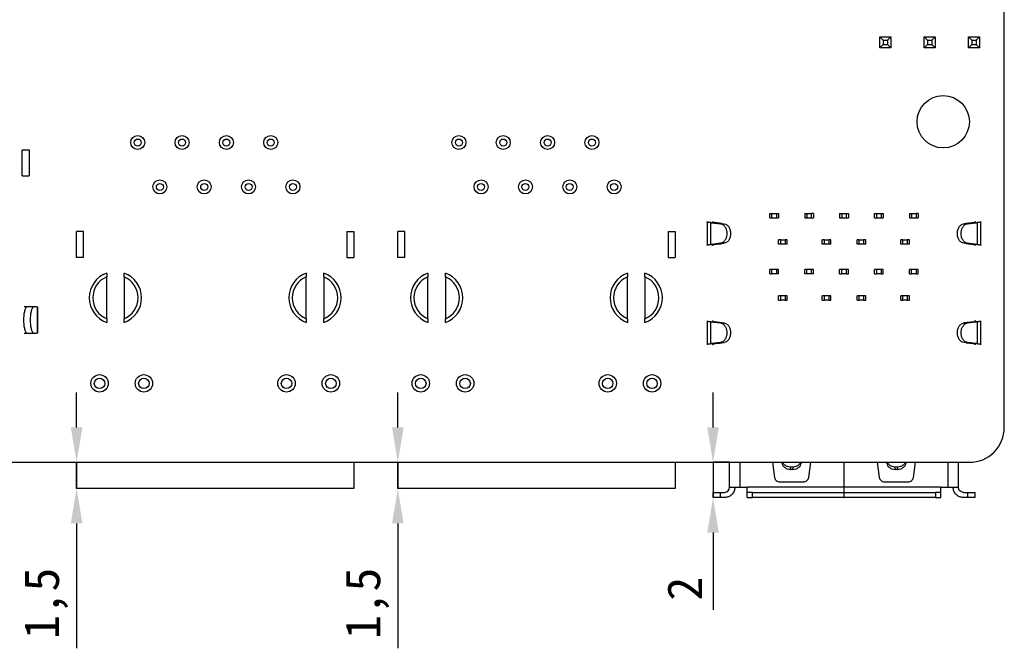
# Model space of a CAD drawing. Header units: millimetres. Extents: x 1690 to 1902, y 2170 to 2414.
# Tile 32 of 35: x 1734 to 1790, y 2332 to 2368. Entities that reach past the tile are written whole.
import ezdxf

# ---------------------------------------------------------------- set-up
doc = ezdxf.new("R2010")
doc.units = ezdxf.units.MM
doc.styles.add('黑体高度2mm', font='simhei.ttf', dxfattribs={"height": 2})
doc.dimstyles.new('红色高度2mm', dxfattribs={"dimtxt": 2, "dimasz": 2, "dimexe": 0, "dimexo": 0, "dimtad": 1, "dimdec": 1, "dimtxsty": '黑体高度2mm', "dimcen": 2.5, "dimclrd": 1, "dimclre": 1, "dimclrt": 1, "dimadec": 0, "dimazin": 0, "dimtfac": 1, "dimtdec": 1, "dimtmove": 0, "dimatfit": 3, "dimfxl": 1, "dimarcsym": 0})

# ---------------------------------------------------------------- blocks, each defined once
blk = doc.blocks.new('*D56')
at = {"color": 1, "lineweight": -2, "transparency": 16777216}
for p, q in [((1736.778, 2344.197), (1736.778, 2346.197)), ((1736.778, 2342.197), (1736.778, 2340.697)), ((1736.778, 2338.697), (1736.778, 2331.549))]:
    blk.add_line(p, q, dxfattribs=at)
at = {"color": 1, "transparency": 16777216}
for points in [[(1736.445, 2344.197), (1737.112, 2344.197), (1736.778, 2342.197)], [(1736.445, 2338.697), (1737.112, 2338.697), (1736.778, 2340.697)]]:
    blk.add_solid(points, dxfattribs=at)
at = {"layer": 'Defpoints', "color": 0, "transparency": 16777216}
for p in [(1736.778, 2342.197), (1736.778, 2340.697), (1736.778, 2340.697)]:
    blk.add_point(p, dxfattribs=at)
at = {"color": 1, "transparency": 16777216, "insert": (1735.03, 2334.123), "char_height": 2, "attachment_point": 5, "rotation": 90, "style": '黑体高度2mm'}
blk.add_mtext('1,5', dxfattribs=at)
blk = doc.blocks.new('*D57')
at = {"color": 1, "lineweight": -2, "transparency": 16777216}
for p, q in [((1755.178, 2344.197), (1755.178, 2346.197)), ((1755.178, 2342.197), (1755.178, 2340.697)), ((1755.178, 2338.697), (1755.178, 2331.549))]:
    blk.add_line(p, q, dxfattribs=at)
at = {"color": 1, "transparency": 16777216}
for points in [[(1754.845, 2344.197), (1755.512, 2344.197), (1755.178, 2342.197)], [(1754.845, 2338.697), (1755.512, 2338.697), (1755.178, 2340.697)]]:
    blk.add_solid(points, dxfattribs=at)
at = {"layer": 'Defpoints', "color": 0, "transparency": 16777216}
for p in [(1755.178, 2342.197), (1755.178, 2340.697), (1755.178, 2340.697)]:
    blk.add_point(p, dxfattribs=at)
at = {"color": 1, "transparency": 16777216, "insert": (1753.43, 2334.123), "char_height": 2, "attachment_point": 5, "rotation": 90, "style": '黑体高度2mm'}
blk.add_mtext('1,5', dxfattribs=at)
blk = doc.blocks.new('*D58')
at = {"color": 1, "lineweight": -2, "transparency": 16777216}
for p, q in [((1773.235, 2344.197), (1773.235, 2346.197)), ((1774.185, 2342.197), (1773.235, 2342.197)), ((1773.235, 2342.197), (1773.235, 2340.177)), ((1773.235, 2338.177), (1773.235, 2333.748))]:
    blk.add_line(p, q, dxfattribs=at)
at = {"color": 1, "transparency": 16777216}
for points in [[(1772.902, 2344.197), (1773.568, 2344.197), (1773.235, 2342.197)], [(1772.902, 2338.177), (1773.568, 2338.177), (1773.235, 2340.177)]]:
    blk.add_solid(points, dxfattribs=at)
at = {"layer": 'Defpoints', "color": 0, "transparency": 16777216}
for p in [(1774.185, 2342.197), (1773.235, 2340.177), (1773.235, 2340.177)]:
    blk.add_point(p, dxfattribs=at)
at = {"color": 1, "transparency": 16777216, "insert": (1771.61, 2334.963), "char_height": 2, "attachment_point": 5, "rotation": 90, "style": '黑体高度2mm'}
blk.add_mtext('2', dxfattribs=at)

msp = doc.modelspace()

# ---------------------------------------------------------------- linework, layer by layer
at = {"color": 7, "linetype": 'Continuous', "lineweight": 25}
for p, q in [((1789.918, 2344.197), (1789.918, 2396.197)), ((1782.789, 2366.561), (1782.79, 2366.561)), ((1782.79, 2366.561), (1782.979, 2366.371)), ((1782.79, 2365.931), (1782.79, 2366.561)), ((1782.79, 2366.561), (1783.42, 2366.561)), ((1783.229, 2366.371), (1783.42, 2366.561)), ((1783.42, 2366.561), (1783.42, 2365.931)), ((1785.329, 2366.561), (1785.33, 2366.561)), ((1785.33, 2366.561), (1785.519, 2366.371)), ((1785.33, 2366.561), (1785.96, 2366.561)), ((1785.33, 2365.931), (1785.33, 2366.561)), ((1785.769, 2366.371), (1785.96, 2366.561)), ((1785.96, 2366.561), (1785.96, 2365.931)), ((1787.869, 2366.561), (1787.87, 2366.561)), ((1787.87, 2366.561), (1788.059, 2366.371)), ((1787.87, 2366.561), (1788.5, 2366.561)), ((1787.87, 2365.931), (1787.87, 2366.561)), ((1788.309, 2366.371), (1788.5, 2366.561)), ((1788.5, 2366.561), (1788.5, 2365.931)), ((1782.79, 2365.931), (1782.979, 2366.121)), ((1782.979, 2366.371), (1782.979, 2366.121)), ((1782.979, 2366.371), (1783.229, 2366.371)), ((1782.979, 2366.121), (1783.229, 2366.121)), ((1783.229, 2366.371), (1783.229, 2366.121)), ((1783.229, 2366.121), (1783.42, 2365.931)), ((1785.33, 2365.931), (1785.519, 2366.121)), ((1785.519, 2366.371), (1785.769, 2366.371)), ((1785.519, 2366.371), (1785.519, 2366.121)), ((1785.519, 2366.121), (1785.769, 2366.121)), ((1785.769, 2366.371), (1785.769, 2366.121)), ((1785.769, 2366.121), (1785.96, 2365.931)), ((1787.87, 2365.931), (1788.059, 2366.121)), ((1788.059, 2366.371), (1788.309, 2366.371)), ((1788.059, 2366.371), (1788.059, 2366.121)), ((1788.059, 2366.121), (1788.309, 2366.121)), ((1788.309, 2366.371), (1788.309, 2366.121)), ((1788.309, 2366.121), (1788.5, 2365.931)), ((1782.789, 2365.931), (1782.79, 2365.931)), ((1783.42, 2365.931), (1782.79, 2365.931)), ((1785.329, 2365.931), (1785.33, 2365.931)), ((1785.96, 2365.931), (1785.33, 2365.931)), ((1787.869, 2365.931), (1787.87, 2365.931)), ((1788.5, 2365.931), (1787.87, 2365.931)), ((1733.668, 2358.597), (1733.668, 2360.097)), ((1733.668, 2360.097), (1734.068, 2360.097)), ((1734.068, 2360.097), (1734.068, 2358.597)), ((1733.668, 2358.597), (1734.068, 2358.597)), ((1776.485, 2356.187), (1776.485, 2356.437)), ((1776.485, 2356.437), (1776.61, 2356.437)), ((1776.61, 2356.187), (1776.61, 2356.437)), ((1776.61, 2356.437), (1776.86, 2356.437)), ((1776.86, 2356.437), (1776.86, 2356.187)), ((1776.86, 2356.437), (1776.985, 2356.437)), ((1776.985, 2356.437), (1776.985, 2356.187)), ((1778.485, 2356.437), (1778.485, 2356.187)), ((1778.485, 2356.437), (1778.61, 2356.437)), ((1778.61, 2356.437), (1778.86, 2356.437)), ((1778.61, 2356.437), (1778.61, 2356.187)), ((1778.86, 2356.437), (1778.86, 2356.187)), ((1778.985, 2356.437), (1778.86, 2356.437)), ((1778.985, 2356.437), (1778.985, 2356.187)), ((1780.485, 2356.437), (1780.61, 2356.437)), ((1780.485, 2356.437), (1780.485, 2356.187)), ((1780.61, 2356.437), (1780.61, 2356.187)), ((1780.61, 2356.437), (1780.86, 2356.437)), ((1780.86, 2356.437), (1780.86, 2356.187)), ((1780.86, 2356.437), (1780.985, 2356.437)), ((1780.985, 2356.437), (1780.985, 2356.187)), ((1782.485, 2356.187), (1782.485, 2356.437)), ((1782.485, 2356.437), (1782.61, 2356.437)), ((1782.61, 2356.437), (1782.86, 2356.437)), ((1782.61, 2356.187), (1782.61, 2356.437)), ((1782.86, 2356.437), (1782.86, 2356.187)), ((1782.86, 2356.437), (1782.985, 2356.437)), ((1782.985, 2356.437), (1782.985, 2356.187)), ((1784.485, 2356.437), (1784.485, 2356.187)), ((1784.485, 2356.437), (1784.61, 2356.437)), ((1784.61, 2356.437), (1784.86, 2356.437)), ((1784.61, 2356.437), (1784.61, 2356.187)), ((1784.86, 2356.437), (1784.86, 2356.187)), ((1784.985, 2356.437), (1784.86, 2356.437)), ((1784.985, 2356.437), (1784.985, 2356.187)), ((1772.9, 2355.986), (1772.9, 2354.608)), ((1773.106, 2354.672), (1773.106, 2355.923)), ((1773.106, 2355.923), (1773.155, 2355.918)), ((1773.155, 2355.918), (1773.663, 2355.856)), ((1773.742, 2355.873), (1773.318, 2355.923)), ((1773.663, 2355.856), (1773.878, 2355.856)), ((1773.742, 2355.873), (1773.878, 2355.856)), ((1776.485, 2356.187), (1776.61, 2356.187)), ((1776.61, 2356.187), (1776.86, 2356.187)), ((1776.86, 2356.187), (1776.985, 2356.187)), ((1778.485, 2356.187), (1778.61, 2356.187)), ((1778.61, 2356.187), (1778.86, 2356.187)), ((1778.86, 2356.187), (1778.985, 2356.187)), ((1780.485, 2356.187), (1780.61, 2356.187)), ((1780.61, 2356.187), (1780.86, 2356.187)), ((1780.86, 2356.187), (1780.985, 2356.187)), ((1782.485, 2356.187), (1782.61, 2356.187)), ((1782.61, 2356.187), (1782.86, 2356.187)), ((1782.86, 2356.187), (1782.985, 2356.187)), ((1784.485, 2356.187), (1784.61, 2356.187)), ((1784.61, 2356.187), (1784.86, 2356.187)), ((1784.86, 2356.187), (1784.985, 2356.187)), ((1787.592, 2355.856), (1787.729, 2355.873)), ((1787.808, 2355.856), (1787.592, 2355.856)), ((1787.729, 2355.873), (1788.152, 2355.923)), ((1787.808, 2355.856), (1788.315, 2355.918)), ((1787.87, 2355.886), (1787.87, 2355.886)), ((1788.364, 2355.923), (1788.315, 2355.918)), ((1788.364, 2355.923), (1788.364, 2354.672)), ((1788.57, 2354.608), (1788.57, 2355.986)), ((1737.178, 2355.417), (1736.778, 2355.417)), ((1736.778, 2353.917), (1736.778, 2355.417)), ((1737.178, 2353.917), (1737.178, 2355.417)), ((1752.258, 2355.417), (1752.258, 2353.917)), ((1752.258, 2355.417), (1752.658, 2355.417)), ((1752.658, 2355.417), (1752.658, 2353.917)), ((1755.578, 2355.417), (1755.178, 2355.417)), ((1755.178, 2353.917), (1755.178, 2355.417)), ((1755.578, 2353.917), (1755.578, 2355.417)), ((1770.658, 2355.417), (1770.658, 2353.917)), ((1770.658, 2355.417), (1771.058, 2355.417)), ((1771.058, 2355.417), (1771.058, 2353.917)), ((1773.663, 2354.739), (1773.155, 2354.677)), ((1773.742, 2354.722), (1773.318, 2354.672)), ((1773.6, 2354.709), (1773.6, 2354.709)), ((1773.663, 2354.739), (1773.878, 2354.739)), ((1773.878, 2354.739), (1773.742, 2354.722)), ((1776.985, 2354.687), (1776.985, 2354.937)), ((1777.11, 2354.937), (1776.985, 2354.937)), ((1777.11, 2354.687), (1777.11, 2354.937)), ((1777.11, 2354.937), (1777.36, 2354.937)), ((1777.36, 2354.937), (1777.36, 2354.687)), ((1777.485, 2354.937), (1777.36, 2354.937)), ((1777.485, 2354.687), (1777.485, 2354.937)), ((1779.485, 2354.687), (1779.485, 2354.937)), ((1779.61, 2354.937), (1779.485, 2354.937)), ((1779.61, 2354.687), (1779.61, 2354.937)), ((1779.61, 2354.937), (1779.86, 2354.937)), ((1779.86, 2354.937), (1779.86, 2354.687)), ((1779.985, 2354.937), (1779.86, 2354.937)), ((1779.985, 2354.687), (1779.985, 2354.937)), ((1781.485, 2354.687), (1781.485, 2354.937)), ((1781.61, 2354.937), (1781.485, 2354.937)), ((1781.61, 2354.687), (1781.61, 2354.937)), ((1781.61, 2354.937), (1781.86, 2354.937)), ((1781.86, 2354.937), (1781.86, 2354.687)), ((1781.985, 2354.937), (1781.86, 2354.937)), ((1781.985, 2354.687), (1781.985, 2354.937)), ((1783.985, 2354.687), (1783.985, 2354.937)), ((1784.11, 2354.937), (1783.985, 2354.937)), ((1784.11, 2354.687), (1784.11, 2354.937)), ((1784.11, 2354.937), (1784.36, 2354.937)), ((1784.36, 2354.937), (1784.36, 2354.687)), ((1784.485, 2354.937), (1784.36, 2354.937)), ((1784.485, 2354.687), (1784.485, 2354.937)), ((1787.808, 2354.739), (1787.592, 2354.739)), ((1787.729, 2354.722), (1787.592, 2354.739)), ((1787.729, 2354.722), (1788.152, 2354.672)), ((1788.315, 2354.677), (1787.808, 2354.739)), ((1773.106, 2354.672), (1773.155, 2354.677)), ((1777.11, 2354.687), (1776.985, 2354.687)), ((1777.36, 2354.687), (1777.11, 2354.687)), ((1777.485, 2354.687), (1777.36, 2354.687)), ((1779.61, 2354.687), (1779.485, 2354.687)), ((1779.86, 2354.687), (1779.61, 2354.687)), ((1779.985, 2354.687), (1779.86, 2354.687)), ((1781.61, 2354.687), (1781.485, 2354.687)), ((1781.86, 2354.687), (1781.61, 2354.687)), ((1781.985, 2354.687), (1781.86, 2354.687)), ((1784.11, 2354.687), (1783.985, 2354.687)), ((1784.36, 2354.687), (1784.11, 2354.687)), ((1784.485, 2354.687), (1784.36, 2354.687)), ((1788.364, 2354.672), (1788.315, 2354.677)), ((1737.178, 2353.917), (1736.778, 2353.917)), ((1752.258, 2353.917), (1752.658, 2353.917)), ((1755.578, 2353.917), (1755.178, 2353.917)), ((1770.658, 2353.917), (1771.058, 2353.917)), ((1738.503, 2353.032), (1738.503, 2352.817)), ((1739.503, 2352.817), (1739.503, 2353.032)), ((1749.933, 2353.032), (1749.933, 2352.817)), ((1750.933, 2352.817), (1750.933, 2353.032)), ((1756.903, 2353.032), (1756.903, 2352.817)), ((1757.903, 2352.817), (1757.903, 2353.032)), ((1768.333, 2353.032), (1768.333, 2352.817)), ((1769.333, 2352.817), (1769.333, 2353.032)), ((1776.485, 2352.987), (1776.485, 2353.237)), ((1776.61, 2353.237), (1776.485, 2353.237)), ((1776.61, 2352.987), (1776.61, 2353.237)), ((1776.86, 2353.237), (1776.61, 2353.237)), ((1776.86, 2353.237), (1776.86, 2352.987)), ((1776.985, 2353.237), (1776.86, 2353.237)), ((1776.985, 2352.987), (1776.985, 2353.237)), ((1778.485, 2352.987), (1778.485, 2353.237)), ((1778.61, 2353.237), (1778.485, 2353.237)), ((1778.61, 2352.987), (1778.61, 2353.237)), ((1778.86, 2353.237), (1778.61, 2353.237)), ((1778.86, 2353.237), (1778.86, 2352.987)), ((1778.985, 2353.237), (1778.86, 2353.237)), ((1778.985, 2352.987), (1778.985, 2353.237)), ((1780.485, 2352.987), (1780.485, 2353.237)), ((1780.61, 2353.237), (1780.485, 2353.237)), ((1780.61, 2352.987), (1780.61, 2353.237)), ((1780.86, 2353.237), (1780.61, 2353.237)), ((1780.86, 2353.237), (1780.86, 2352.987)), ((1780.985, 2353.237), (1780.86, 2353.237)), ((1780.985, 2352.987), (1780.985, 2353.237)), ((1782.485, 2352.987), (1782.485, 2353.237)), ((1782.61, 2353.237), (1782.485, 2353.237)), ((1782.61, 2352.987), (1782.61, 2353.237)), ((1782.86, 2353.237), (1782.61, 2353.237)), ((1782.86, 2353.237), (1782.86, 2352.987)), ((1782.985, 2353.237), (1782.86, 2353.237)), ((1782.985, 2352.987), (1782.985, 2353.237)), ((1784.485, 2352.987), (1784.485, 2353.237)), ((1784.61, 2353.237), (1784.485, 2353.237)), ((1784.61, 2352.987), (1784.61, 2353.237)), ((1784.86, 2353.237), (1784.61, 2353.237)), ((1784.86, 2353.237), (1784.86, 2352.987)), ((1784.985, 2353.237), (1784.86, 2353.237)), ((1784.985, 2352.987), (1784.985, 2353.237)), ((1738.503, 2350.417), (1738.503, 2352.817)), ((1739.503, 2352.817), (1739.503, 2350.417)), ((1749.933, 2350.417), (1749.933, 2352.817)), ((1750.933, 2352.817), (1750.933, 2350.417)), ((1756.903, 2350.417), (1756.903, 2352.817)), ((1757.903, 2352.817), (1757.903, 2350.417)), ((1768.333, 2350.417), (1768.333, 2352.817)), ((1769.333, 2352.817), (1769.333, 2350.417)), ((1776.485, 2352.987), (1776.61, 2352.987)), ((1776.86, 2352.987), (1776.61, 2352.987)), ((1776.985, 2352.987), (1776.86, 2352.987)), ((1778.61, 2352.987), (1778.485, 2352.987)), ((1778.86, 2352.987), (1778.61, 2352.987)), ((1778.985, 2352.987), (1778.86, 2352.987)), ((1780.485, 2352.987), (1780.61, 2352.987)), ((1780.86, 2352.987), (1780.61, 2352.987)), ((1780.86, 2352.987), (1780.985, 2352.987)), ((1782.485, 2352.987), (1782.61, 2352.987)), ((1782.86, 2352.987), (1782.61, 2352.987)), ((1782.86, 2352.987), (1782.985, 2352.987)), ((1784.485, 2352.987), (1784.61, 2352.987)), ((1784.86, 2352.987), (1784.61, 2352.987)), ((1784.86, 2352.987), (1784.985, 2352.987)), ((1776.985, 2351.487), (1776.985, 2351.737)), ((1777.11, 2351.737), (1776.985, 2351.737)), ((1776.985, 2351.487), (1777.11, 2351.487)), ((1777.11, 2351.487), (1777.11, 2351.737)), ((1777.36, 2351.737), (1777.11, 2351.737)), ((1777.36, 2351.487), (1777.11, 2351.487)), ((1777.36, 2351.737), (1777.36, 2351.487)), ((1777.485, 2351.737), (1777.36, 2351.737)), ((1777.36, 2351.487), (1777.485, 2351.487)), ((1777.485, 2351.487), (1777.485, 2351.737)), ((1779.485, 2351.487), (1779.485, 2351.737)), ((1779.61, 2351.737), (1779.485, 2351.737)), ((1779.485, 2351.487), (1779.61, 2351.487)), ((1779.61, 2351.487), (1779.61, 2351.737)), ((1779.86, 2351.737), (1779.61, 2351.737)), ((1779.86, 2351.487), (1779.61, 2351.487)), ((1779.86, 2351.737), (1779.86, 2351.487)), ((1779.985, 2351.737), (1779.86, 2351.737)), ((1779.86, 2351.487), (1779.985, 2351.487)), ((1779.985, 2351.487), (1779.985, 2351.737)), ((1781.485, 2351.487), (1781.485, 2351.737)), ((1781.61, 2351.737), (1781.485, 2351.737)), ((1781.485, 2351.487), (1781.61, 2351.487)), ((1781.61, 2351.487), (1781.61, 2351.737)), ((1781.86, 2351.737), (1781.61, 2351.737)), ((1781.86, 2351.487), (1781.61, 2351.487)), ((1781.86, 2351.737), (1781.86, 2351.487)), ((1781.985, 2351.737), (1781.86, 2351.737)), ((1781.86, 2351.487), (1781.985, 2351.487)), ((1781.985, 2351.487), (1781.985, 2351.737)), ((1783.985, 2351.487), (1783.985, 2351.737)), ((1784.11, 2351.737), (1783.985, 2351.737)), ((1783.985, 2351.487), (1784.11, 2351.487)), ((1784.11, 2351.487), (1784.11, 2351.737)), ((1784.36, 2351.737), (1784.11, 2351.737)), ((1784.36, 2351.487), (1784.11, 2351.487)), ((1784.36, 2351.737), (1784.36, 2351.487)), ((1784.485, 2351.737), (1784.36, 2351.737)), ((1784.36, 2351.487), (1784.485, 2351.487)), ((1784.485, 2351.487), (1784.485, 2351.737)), ((1734.342, 2351.097), (1733.96, 2351.097)), ((1734.522, 2351.097), (1734.342, 2351.097)), ((1734.522, 2351.097), (1734.522, 2349.597)), ((1734.558, 2349.597), (1734.558, 2351.097)), ((1738.503, 2350.417), (1738.503, 2350.203)), ((1739.503, 2350.203), (1739.503, 2350.417)), ((1749.933, 2350.417), (1749.933, 2350.203)), ((1750.933, 2350.203), (1750.933, 2350.417)), ((1756.903, 2350.417), (1756.903, 2350.203)), ((1757.903, 2350.203), (1757.903, 2350.417)), ((1768.333, 2350.417), (1768.333, 2350.203)), ((1769.333, 2350.203), (1769.333, 2350.417)), ((1772.9, 2350.306), (1772.9, 2348.928)), ((1773.106, 2348.992), (1773.106, 2350.243)), ((1773.106, 2350.243), (1773.155, 2350.238)), ((1773.155, 2350.238), (1773.663, 2350.176)), ((1773.742, 2350.193), (1773.318, 2350.243)), ((1787.729, 2350.193), (1788.152, 2350.243)), ((1787.808, 2350.176), (1788.315, 2350.238)), ((1787.87, 2350.206), (1787.87, 2350.206)), ((1788.364, 2350.243), (1788.315, 2350.238)), ((1788.364, 2350.243), (1788.364, 2348.992)), ((1788.57, 2348.928), (1788.57, 2350.306)), ((1773.663, 2350.176), (1773.878, 2350.176)), ((1773.742, 2350.193), (1773.878, 2350.176)), ((1787.592, 2350.176), (1787.729, 2350.193)), ((1787.808, 2350.176), (1787.592, 2350.176)), ((1733.96, 2349.597), (1734.342, 2349.597)), ((1734.342, 2349.597), (1734.522, 2349.597)), ((1773.106, 2348.992), (1773.155, 2348.997)), ((1773.663, 2349.059), (1773.155, 2348.997)), ((1773.742, 2349.042), (1773.318, 2348.992)), ((1773.6, 2349.029), (1773.6, 2349.029)), ((1773.663, 2349.059), (1773.878, 2349.059)), ((1773.878, 2349.059), (1773.742, 2349.042)), ((1787.808, 2349.059), (1787.592, 2349.059)), ((1787.729, 2349.042), (1787.592, 2349.059)), ((1787.729, 2349.042), (1788.152, 2348.992)), ((1788.315, 2348.997), (1787.808, 2349.059)), ((1788.364, 2348.992), (1788.315, 2348.997)), ((1706.918, 2342.197), (1787.918, 2342.197)), ((1736.778, 2340.697), (1736.778, 2342.197)), ((1752.658, 2342.197), (1752.658, 2340.697)), ((1755.178, 2340.697), (1755.178, 2342.197)), ((1771.058, 2342.197), (1771.058, 2340.697)), ((1774.185, 2340.777), (1774.185, 2342.197)), ((1776.637, 2342.197), (1776.758, 2341.336)), ((1777.176, 2342.164), (1777.17, 2342.197)), ((1777.671, 2341.941), (1777.799, 2341.941)), ((1777.671, 2341.791), (1777.671, 2341.941)), ((1777.799, 2341.791), (1777.671, 2341.791)), ((1777.799, 2341.941), (1777.799, 2341.791)), ((1778.294, 2342.164), (1778.3, 2342.197)), ((1778.712, 2341.336), (1778.833, 2342.197)), ((1780.725, 2342.197), (1780.725, 2340.777)), ((1780.745, 2340.777), (1780.745, 2342.197)), ((1782.637, 2342.197), (1782.758, 2341.336)), ((1783.176, 2342.164), (1783.17, 2342.197)), ((1783.671, 2341.791), (1783.671, 2341.941)), ((1783.671, 2341.941), (1783.799, 2341.941)), ((1783.799, 2341.791), (1783.671, 2341.791)), ((1783.799, 2341.941), (1783.799, 2341.791)), ((1784.294, 2342.164), (1784.3, 2342.197)), ((1784.712, 2341.336), (1784.833, 2342.197)), ((1787.285, 2340.777), (1787.285, 2342.197)), ((1752.658, 2340.697), (1736.778, 2340.697)), ((1771.058, 2340.697), (1755.178, 2340.697)), ((1774.185, 2340.777), (1774.785, 2340.777)), ((1774.785, 2340.777), (1775.185, 2340.777)), ((1780.725, 2340.777), (1775.185, 2340.777)), ((1777.055, 2341.077), (1778.415, 2341.077)), ((1780.725, 2341.066), (1780.745, 2341.066)), ((1786.285, 2340.777), (1780.745, 2340.777)), ((1783.055, 2341.077), (1784.415, 2341.077)), ((1786.285, 2340.777), (1786.685, 2340.777)), ((1773.235, 2340.177), (1773.235, 2340.477)), ((1773.235, 2340.477), (1773.635, 2340.477)), ((1773.635, 2340.177), (1773.235, 2340.177)), ((1773.635, 2340.477), (1773.635, 2340.177)), ((1773.635, 2340.477), (1773.885, 2340.477)), ((1773.885, 2340.177), (1773.635, 2340.177)), ((1775.185, 2340.177), (1775.185, 2340.477)), ((1775.485, 2340.477), (1780.725, 2340.477)), ((1775.485, 2340.177), (1775.485, 2340.477)), ((1780.725, 2340.177), (1775.485, 2340.177)), ((1780.725, 2340.477), (1780.725, 2340.177)), ((1780.745, 2340.406), (1780.725, 2340.406)), ((1780.725, 2340.177), (1780.745, 2340.177)), ((1780.745, 2340.177), (1780.745, 2340.477)), ((1780.745, 2340.477), (1785.985, 2340.477)), ((1785.985, 2340.177), (1780.745, 2340.177)), ((1785.985, 2340.477), (1785.985, 2340.177)), ((1786.285, 2340.177), (1786.285, 2340.477)), ((1787.585, 2340.477), (1787.835, 2340.477)), ((1787.835, 2340.177), (1787.585, 2340.177)), ((1787.835, 2340.177), (1787.835, 2340.477)), ((1787.835, 2340.477), (1788.235, 2340.477)), ((1788.235, 2340.177), (1787.835, 2340.177)), ((1788.235, 2340.477), (1788.235, 2340.177))]:
    msp.add_line(p, q, dxfattribs=at)
at = {"color": 8, "linetype": 'Continuous', "lineweight": 25}
for p, q in [((1788.23, 2355.915), (1788.23, 2355.975)), ((1773.241, 2354.68), (1773.241, 2354.62)), ((1788.23, 2350.235), (1788.23, 2350.295)), ((1773.241, 2349), (1773.241, 2348.94)), ((1774.785, 2340.777), (1774.785, 2342.197)), ((1777.176, 2342.197), (1777.176, 2342.164)), ((1778.294, 2342.197), (1778.294, 2342.164)), ((1783.176, 2342.197), (1783.176, 2342.164)), ((1784.294, 2342.197), (1784.294, 2342.164)), ((1786.685, 2342.197), (1786.685, 2340.777))]:
    msp.add_line(p, q, dxfattribs=at)
at = {"color": 7, "linetype": 'Continuous', "lineweight": 25}
for centre, radius in [((1786.418, 2361.697), 1.5), ((1740.278, 2360.507), 0.4), ((1740.278, 2360.507), 0.2), ((1742.818, 2360.507), 0.4), ((1742.818, 2360.507), 0.2), ((1745.358, 2360.507), 0.4), ((1745.358, 2360.507), 0.2), ((1747.898, 2360.507), 0.4), ((1747.898, 2360.507), 0.2), ((1758.678, 2360.507), 0.4), ((1758.678, 2360.507), 0.2), ((1761.218, 2360.507), 0.4), ((1761.218, 2360.507), 0.2), ((1763.758, 2360.507), 0.4), ((1763.758, 2360.507), 0.2), ((1766.298, 2360.507), 0.4), ((1766.298, 2360.507), 0.2), ((1741.548, 2357.967), 0.4), ((1741.548, 2357.967), 0.2), ((1744.088, 2357.967), 0.4), ((1744.088, 2357.967), 0.2), ((1746.628, 2357.967), 0.4), ((1746.628, 2357.967), 0.2), ((1749.168, 2357.967), 0.4), ((1749.168, 2357.967), 0.2), ((1759.948, 2357.967), 0.4), ((1759.948, 2357.967), 0.2), ((1762.488, 2357.967), 0.4), ((1762.488, 2357.967), 0.2), ((1765.028, 2357.967), 0.4), ((1765.028, 2357.967), 0.2), ((1767.568, 2357.967), 0.4), ((1767.568, 2357.967), 0.2), ((1738.093, 2346.717), 0.5), ((1738.093, 2346.717), 0.3), ((1740.633, 2346.717), 0.5), ((1740.633, 2346.717), 0.3), ((1748.803, 2346.717), 0.5), ((1748.803, 2346.717), 0.3), ((1751.343, 2346.717), 0.5), ((1751.343, 2346.717), 0.3), ((1756.493, 2346.717), 0.5), ((1756.493, 2346.717), 0.3), ((1759.033, 2346.717), 0.5), ((1759.033, 2346.717), 0.3), ((1767.203, 2346.717), 0.5), ((1767.203, 2346.717), 0.3), ((1769.743, 2346.717), 0.5), ((1769.743, 2346.717), 0.3)]:
    msp.add_circle(centre, radius, dxfattribs=at)
for centre, radius, start, end in [((1739.003, 2351.617), 1.5, 109.4712, 250.5288), ((1739.003, 2351.617), 1.5, 289.4712, 70.5288), ((1750.433, 2351.617), 1.5, 109.4712, 250.5288), ((1750.433, 2351.617), 1.5, 289.4712, 70.5288), ((1757.403, 2351.617), 1.5, 109.4712, 250.5288), ((1757.403, 2351.617), 1.5, 289.4712, 70.5288), ((1768.833, 2351.617), 1.5, 109.4712, 250.5288), ((1768.833, 2351.617), 1.5, 289.4712, 70.5288), ((1739.003, 2351.617), 1.3, 112.6199, 247.3801), ((1739.003, 2351.617), 1.3, 292.6199, 67.3801), ((1750.433, 2351.617), 1.3, 112.6199, 247.3801), ((1750.433, 2351.617), 1.3, 292.6199, 67.3801), ((1757.403, 2351.617), 1.3, 112.6199, 247.3801), ((1757.403, 2351.617), 1.3, 292.6199, 67.3801), ((1768.833, 2351.617), 1.3, 112.6199, 247.3801), ((1768.833, 2351.617), 1.3, 292.6199, 67.3801), ((1787.918, 2344.197), 2, 269.9998, 0.0002), ((1773.885, 2340.777), 0.3, 270, 0)]:
    msp.add_arc(centre, radius, start, end, dxfattribs=at)
for points, knots in [([(1772.9, 2355.957), (1772.901, 2355.96), (1772.902, 2355.964), (1772.924, 2355.967), (1772.928, 2355.968)], [0, 0, 0, 0, 0.843245, 1, 1, 1, 1]), ([(1773.155, 2355.918), (1773.18, 2355.918), (1773.228, 2355.916), (1773.337, 2355.91), (1773.512, 2355.895), (1773.65, 2355.881), (1773.742, 2355.873)], [0, 0, 0, 0, 0.1292, 0.249621, 0.499213, 1, 1, 1, 1]), ([(1773.663, 2355.856), (1773.692, 2355.849), (1773.749, 2355.837), (1773.849, 2355.773), (1773.946, 2355.653), (1774.014, 2355.477), (1774.021, 2355.355), (1774.025, 2355.297)], [0, 0, 0, 0, 0.150809, 0.29435, 0.558339, 0.79359, 1, 1, 1, 1]), ([(1773.878, 2355.856), (1773.927, 2355.842), (1774.024, 2355.815), (1774.143, 2355.684), (1774.225, 2355.505), (1774.236, 2355.367), (1774.241, 2355.297)], [0, 0, 0, 0, 0.249859, 0.500001, 0.750142, 1, 1, 1, 1]), ([(1787.229, 2355.297), (1787.235, 2355.367), (1787.245, 2355.505), (1787.328, 2355.684), (1787.446, 2355.815), (1787.543, 2355.842), (1787.592, 2355.856)], [0, 0, 0, 0, 0.2498601, 0.4999998, 0.7501395, 1, 1, 1, 1]), ([(1787.445, 2355.297), (1787.449, 2355.355), (1787.457, 2355.477), (1787.524, 2355.653), (1787.621, 2355.773), (1787.721, 2355.837), (1787.778, 2355.849), (1787.808, 2355.856)], [0, 0, 0, 0, 0.2063702, 0.441608, 0.7056097, 0.8491675, 1, 1, 1, 1]), ([(1788.315, 2355.918), (1788.29, 2355.918), (1788.242, 2355.916), (1788.133, 2355.91), (1787.958, 2355.895), (1787.821, 2355.881), (1787.729, 2355.873)], [0, 0, 0, 0, 0.129229, 0.249613, 0.49921, 1, 1, 1, 1]), ([(1788.542, 2355.968), (1788.546, 2355.967), (1788.568, 2355.964), (1788.569, 2355.96), (1788.57, 2355.957)], [0, 0, 0, 0, 0.156717, 1, 1, 1, 1]), ([(1774.025, 2355.297), (1774.021, 2355.24), (1774.014, 2355.118), (1773.946, 2354.942), (1773.849, 2354.822), (1773.749, 2354.758), (1773.692, 2354.746), (1773.663, 2354.739)], [0, 0, 0, 0, 0.20641, 0.441661, 0.7056497, 0.8491908, 1, 1, 1, 1]), ([(1774.241, 2355.297), (1774.236, 2355.228), (1774.225, 2355.089), (1774.143, 2354.911), (1774.024, 2354.78), (1773.927, 2354.753), (1773.878, 2354.739)], [0, 0, 0, 0, 0.249858, 0.499999, 0.750141, 1, 1, 1, 1]), ([(1787.592, 2354.739), (1787.543, 2354.753), (1787.446, 2354.78), (1787.328, 2354.911), (1787.245, 2355.089), (1787.235, 2355.228), (1787.229, 2355.297)], [0, 0, 0, 0, 0.24986, 0.5, 0.75014, 1, 1, 1, 1]), ([(1787.808, 2354.739), (1787.778, 2354.746), (1787.721, 2354.758), (1787.621, 2354.822), (1787.524, 2354.942), (1787.457, 2355.118), (1787.449, 2355.24), (1787.445, 2355.297)], [0, 0, 0, 0, 0.150832, 0.29439, 0.558392, 0.79363, 1, 1, 1, 1]), ([(1773.155, 2354.677), (1773.18, 2354.677), (1773.228, 2354.679), (1773.337, 2354.685), (1773.512, 2354.7), (1773.65, 2354.713), (1773.742, 2354.722)], [0, 0, 0, 0, 0.129229, 0.249613, 0.49921, 1, 1, 1, 1]), ([(1788.315, 2354.677), (1788.29, 2354.677), (1788.242, 2354.679), (1788.133, 2354.685), (1787.958, 2354.7), (1787.821, 2354.713), (1787.729, 2354.722)], [0, 0, 0, 0, 0.1292, 0.249621, 0.499213, 1, 1, 1, 1]), ([(1772.928, 2354.627), (1772.924, 2354.627), (1772.902, 2354.631), (1772.901, 2354.635), (1772.9, 2354.638)], [0, 0, 0, 0, 0.156754, 1, 1, 1, 1]), ([(1788.57, 2354.638), (1788.569, 2354.635), (1788.568, 2354.631), (1788.546, 2354.627), (1788.542, 2354.627)], [0, 0, 0, 0, 0.843283, 1, 1, 1, 1]), ([(1734.001, 2351.097), (1733.951, 2351.097), (1733.859, 2351.097), (1733.799, 2351.097), (1733.771, 2351.097)], [0, 0, 0, 0, 0.539249, 1, 1, 1, 1]), ([(1772.9, 2350.277), (1772.901, 2350.28), (1772.902, 2350.284), (1772.924, 2350.287), (1772.928, 2350.288)], [0, 0, 0, 0, 0.8432454, 1, 1, 1, 1]), ([(1773.155, 2350.238), (1773.18, 2350.238), (1773.228, 2350.236), (1773.337, 2350.23), (1773.512, 2350.215), (1773.65, 2350.201), (1773.742, 2350.193)], [0, 0, 0, 0, 0.1292, 0.249621, 0.499213, 1, 1, 1, 1]), ([(1788.315, 2350.238), (1788.29, 2350.238), (1788.242, 2350.236), (1788.133, 2350.23), (1787.958, 2350.215), (1787.821, 2350.201), (1787.729, 2350.193)], [0, 0, 0, 0, 0.129229, 0.249613, 0.49921, 1, 1, 1, 1]), ([(1788.542, 2350.288), (1788.546, 2350.287), (1788.568, 2350.284), (1788.569, 2350.28), (1788.57, 2350.277)], [0, 0, 0, 0, 0.156756, 1, 1, 1, 1]), ([(1773.663, 2350.176), (1773.692, 2350.169), (1773.749, 2350.157), (1773.849, 2350.093), (1773.946, 2349.973), (1774.014, 2349.797), (1774.021, 2349.675), (1774.025, 2349.617)], [0, 0, 0, 0, 0.150809, 0.29435, 0.558339, 0.79359, 1, 1, 1, 1]), ([(1773.878, 2350.176), (1773.927, 2350.162), (1774.024, 2350.135), (1774.143, 2350.004), (1774.225, 2349.825), (1774.236, 2349.687), (1774.241, 2349.617)], [0, 0, 0, 0, 0.249859, 0.500001, 0.750142, 1, 1, 1, 1]), ([(1787.229, 2349.617), (1787.235, 2349.687), (1787.245, 2349.825), (1787.328, 2350.004), (1787.446, 2350.135), (1787.543, 2350.162), (1787.592, 2350.176)], [0, 0, 0, 0, 0.24986, 0.5, 0.75014, 1, 1, 1, 1]), ([(1787.445, 2349.617), (1787.449, 2349.675), (1787.457, 2349.797), (1787.524, 2349.973), (1787.621, 2350.093), (1787.721, 2350.157), (1787.778, 2350.169), (1787.808, 2350.176)], [0, 0, 0, 0, 0.2063702, 0.441608, 0.7056097, 0.8491675, 1, 1, 1, 1]), ([(1733.771, 2349.597), (1733.799, 2349.597), (1733.859, 2349.597), (1733.951, 2349.597), (1734.001, 2349.597)], [0, 0, 0, 0, 0.4607508, 1, 1, 1, 1]), ([(1774.025, 2349.617), (1774.021, 2349.56), (1774.014, 2349.438), (1773.946, 2349.262), (1773.849, 2349.142), (1773.749, 2349.078), (1773.692, 2349.066), (1773.663, 2349.059)], [0, 0, 0, 0, 0.20641, 0.441661, 0.70565, 0.849191, 1, 1, 1, 1]), ([(1774.241, 2349.617), (1774.236, 2349.548), (1774.225, 2349.409), (1774.143, 2349.231), (1774.024, 2349.1), (1773.927, 2349.073), (1773.878, 2349.059)], [0, 0, 0, 0, 0.249858, 0.499999, 0.750141, 1, 1, 1, 1]), ([(1787.592, 2349.059), (1787.543, 2349.073), (1787.446, 2349.1), (1787.328, 2349.231), (1787.245, 2349.409), (1787.235, 2349.548), (1787.229, 2349.617)], [0, 0, 0, 0, 0.24986, 0.5, 0.75014, 1, 1, 1, 1]), ([(1787.808, 2349.059), (1787.778, 2349.066), (1787.721, 2349.078), (1787.621, 2349.142), (1787.524, 2349.262), (1787.457, 2349.438), (1787.449, 2349.56), (1787.445, 2349.617)], [0, 0, 0, 0, 0.150832, 0.29439, 0.558392, 0.79363, 1, 1, 1, 1]), ([(1772.928, 2348.947), (1772.924, 2348.947), (1772.902, 2348.951), (1772.901, 2348.955), (1772.9, 2348.958)], [0, 0, 0, 0, 0.156754, 1, 1, 1, 1]), ([(1773.155, 2348.997), (1773.18, 2348.997), (1773.228, 2348.999), (1773.337, 2349.005), (1773.512, 2349.02), (1773.65, 2349.033), (1773.742, 2349.042)], [0, 0, 0, 0, 0.129229, 0.249613, 0.49921, 1, 1, 1, 1]), ([(1788.315, 2348.997), (1788.29, 2348.997), (1788.242, 2348.999), (1788.133, 2349.005), (1787.958, 2349.02), (1787.821, 2349.033), (1787.729, 2349.042)], [0, 0, 0, 0, 0.1292, 0.249621, 0.499213, 1, 1, 1, 1]), ([(1788.57, 2348.958), (1788.569, 2348.955), (1788.568, 2348.951), (1788.546, 2348.947), (1788.542, 2348.947)], [0, 0, 0, 0, 0.843245, 1, 1, 1, 1]), ([(1777.22, 2342.197), (1777.224, 2342.187), (1777.244, 2342.128), (1777.339, 2342.042), (1777.491, 2341.957), (1777.611, 2341.946), (1777.671, 2341.941)], [0, 0, 0, 0, 0.063959, 0.375972, 0.687986, 1, 1, 1, 1]), ([(1777.799, 2341.941), (1777.859, 2341.946), (1777.979, 2341.957), (1778.131, 2342.042), (1778.226, 2342.128), (1778.246, 2342.187), (1778.25, 2342.197)], [0, 0, 0, 0, 0.312014, 0.624028, 0.936041, 1, 1, 1, 1]), ([(1783.22, 2342.197), (1783.224, 2342.187), (1783.244, 2342.128), (1783.339, 2342.042), (1783.491, 2341.957), (1783.611, 2341.946), (1783.671, 2341.941)], [0, 0, 0, 0, 0.063959, 0.375972, 0.687986, 1, 1, 1, 1]), ([(1783.799, 2341.941), (1783.859, 2341.946), (1783.979, 2341.957), (1784.131, 2342.042), (1784.226, 2342.128), (1784.246, 2342.187), (1784.25, 2342.197)], [0, 0, 0, 0, 0.312014, 0.624028, 0.936041, 1, 1, 1, 1])]:
    msp.add_open_spline(points, degree=3, knots=knots, dxfattribs=at)
for points in [[(1773.106, 2355.923), (1773.075, 2355.925), (1773.014, 2355.931), (1772.95, 2355.94), (1772.908, 2355.948), (1772.903, 2355.954), (1772.9, 2355.957)], [(1773.2, 2355.957), (1773.202, 2355.96), (1773.205, 2355.966), (1773.229, 2355.973), (1773.241, 2355.976)], [(1773.318, 2355.923), (1773.3, 2355.925), (1773.265, 2355.931), (1773.229, 2355.94), (1773.205, 2355.948), (1773.202, 2355.954), (1773.2, 2355.957)], [(1788.152, 2355.923), (1788.17, 2355.925), (1788.205, 2355.931), (1788.242, 2355.94), (1788.266, 2355.948), (1788.269, 2355.954), (1788.27, 2355.957)], [(1788.27, 2355.957), (1788.268, 2355.96), (1788.265, 2355.966), (1788.241, 2355.973), (1788.23, 2355.976)], [(1788.57, 2355.957), (1788.568, 2355.954), (1788.562, 2355.948), (1788.52, 2355.94), (1788.456, 2355.931), (1788.395, 2355.925), (1788.364, 2355.923)], [(1772.9, 2354.638), (1772.903, 2354.641), (1772.908, 2354.647), (1772.95, 2354.655), (1773.014, 2354.664), (1773.075, 2354.669), (1773.106, 2354.672)], [(1773.318, 2354.672), (1773.3, 2354.669), (1773.265, 2354.664), (1773.229, 2354.655), (1773.205, 2354.647), (1773.202, 2354.641), (1773.2, 2354.638)], [(1773.2, 2354.638), (1773.202, 2354.635), (1773.205, 2354.629), (1773.229, 2354.622), (1773.241, 2354.619)], [(1788.152, 2354.672), (1788.17, 2354.669), (1788.205, 2354.664), (1788.242, 2354.655), (1788.266, 2354.647), (1788.269, 2354.641), (1788.27, 2354.638)], [(1788.27, 2354.638), (1788.268, 2354.635), (1788.265, 2354.629), (1788.241, 2354.622), (1788.23, 2354.619)], [(1788.364, 2354.672), (1788.395, 2354.669), (1788.456, 2354.664), (1788.52, 2354.655), (1788.562, 2354.647), (1788.568, 2354.641), (1788.57, 2354.638)], [(1733.96, 2351.097), (1733.931, 2351.086), (1733.872, 2351.064), (1733.798, 2350.89), (1733.748, 2350.642), (1733.731, 2350.347), (1733.748, 2350.053), (1733.798, 2349.805), (1733.872, 2349.631), (1733.931, 2349.609), (1733.96, 2349.597)], [(1734.342, 2351.097), (1734.313, 2351.086), (1734.254, 2351.064), (1734.18, 2350.89), (1734.13, 2350.642), (1734.112, 2350.347), (1734.13, 2350.053), (1734.18, 2349.805), (1734.254, 2349.631), (1734.313, 2349.609), (1734.342, 2349.597)], [(1773.106, 2350.243), (1773.075, 2350.245), (1773.014, 2350.251), (1772.95, 2350.26), (1772.908, 2350.268), (1772.903, 2350.274), (1772.9, 2350.277)], [(1773.2, 2350.277), (1773.202, 2350.28), (1773.205, 2350.286), (1773.229, 2350.293), (1773.241, 2350.296)], [(1773.318, 2350.243), (1773.3, 2350.245), (1773.265, 2350.251), (1773.229, 2350.26), (1773.205, 2350.268), (1773.202, 2350.274), (1773.2, 2350.277)], [(1788.152, 2350.243), (1788.17, 2350.245), (1788.205, 2350.251), (1788.242, 2350.26), (1788.266, 2350.268), (1788.269, 2350.274), (1788.27, 2350.277)], [(1788.27, 2350.277), (1788.268, 2350.28), (1788.265, 2350.286), (1788.241, 2350.293), (1788.23, 2350.296)], [(1788.57, 2350.277), (1788.568, 2350.274), (1788.562, 2350.268), (1788.52, 2350.26), (1788.456, 2350.251), (1788.395, 2350.245), (1788.364, 2350.243)], [(1772.9, 2348.958), (1772.903, 2348.961), (1772.908, 2348.967), (1772.95, 2348.975), (1773.014, 2348.984), (1773.075, 2348.989), (1773.106, 2348.992)], [(1773.318, 2348.992), (1773.3, 2348.989), (1773.265, 2348.984), (1773.229, 2348.975), (1773.205, 2348.967), (1773.202, 2348.961), (1773.2, 2348.958)], [(1773.2, 2348.958), (1773.202, 2348.955), (1773.205, 2348.949), (1773.229, 2348.942), (1773.241, 2348.939)], [(1788.152, 2348.992), (1788.17, 2348.989), (1788.205, 2348.984), (1788.242, 2348.975), (1788.266, 2348.967), (1788.269, 2348.961), (1788.27, 2348.958)], [(1788.27, 2348.958), (1788.268, 2348.955), (1788.265, 2348.949), (1788.241, 2348.942), (1788.23, 2348.939)], [(1788.364, 2348.992), (1788.395, 2348.989), (1788.456, 2348.984), (1788.52, 2348.975), (1788.562, 2348.967), (1788.568, 2348.961), (1788.57, 2348.958)], [(1777.176, 2342.164), (1777.19, 2342.113), (1777.219, 2342.012), (1777.337, 2341.891), (1777.492, 2341.807), (1777.611, 2341.796), (1777.671, 2341.791)], [(1777.799, 2341.791), (1777.859, 2341.796), (1777.978, 2341.807), (1778.133, 2341.891), (1778.251, 2342.012), (1778.28, 2342.113), (1778.294, 2342.164)], [(1783.176, 2342.164), (1783.19, 2342.113), (1783.219, 2342.012), (1783.337, 2341.891), (1783.492, 2341.807), (1783.611, 2341.796), (1783.671, 2341.791)], [(1783.799, 2341.791), (1783.859, 2341.796), (1783.978, 2341.807), (1784.133, 2341.891), (1784.251, 2342.012), (1784.28, 2342.113), (1784.294, 2342.164)], [(1776.758, 2341.336), (1776.767, 2341.301), (1776.784, 2341.231), (1776.854, 2341.147), (1776.948, 2341.089), (1777.019, 2341.081), (1777.055, 2341.077)], [(1778.415, 2341.077), (1778.451, 2341.081), (1778.523, 2341.089), (1778.616, 2341.147), (1778.686, 2341.231), (1778.704, 2341.301), (1778.712, 2341.336)], [(1782.758, 2341.336), (1782.767, 2341.301), (1782.784, 2341.231), (1782.854, 2341.147), (1782.948, 2341.089), (1783.019, 2341.081), (1783.055, 2341.077)], [(1784.415, 2341.077), (1784.451, 2341.081), (1784.523, 2341.089), (1784.616, 2341.147), (1784.686, 2341.231), (1784.704, 2341.301), (1784.712, 2341.336)], [(1774.485, 2340.777), (1774.476, 2340.699), (1774.458, 2340.542), (1774.319, 2340.343), (1774.121, 2340.204), (1773.964, 2340.186), (1773.885, 2340.177)], [(1775.185, 2340.477), (1775.185, 2340.482), (1775.185, 2340.491), (1775.185, 2340.56), (1775.185, 2340.659), (1775.185, 2340.738), (1775.185, 2340.777)], [(1780.725, 2340.777), (1780.725, 2340.738), (1780.725, 2340.659), (1780.725, 2340.56), (1780.725, 2340.491), (1780.725, 2340.482), (1780.725, 2340.477)], [(1780.745, 2340.477), (1780.745, 2340.482), (1780.745, 2340.491), (1780.745, 2340.56), (1780.745, 2340.659), (1780.745, 2340.738), (1780.745, 2340.777)], [(1786.285, 2340.477), (1786.285, 2340.482), (1786.285, 2340.491), (1786.285, 2340.56), (1786.285, 2340.659), (1786.285, 2340.738), (1786.285, 2340.777)], [(1786.685, 2340.777), (1786.764, 2340.777), (1786.921, 2340.777), (1787.119, 2340.777), (1787.258, 2340.777), (1787.276, 2340.777), (1787.285, 2340.777)], [(1787.585, 2340.177), (1787.506, 2340.186), (1787.349, 2340.204), (1787.151, 2340.343), (1787.012, 2340.542), (1786.994, 2340.699), (1786.985, 2340.777)], [(1787.585, 2340.477), (1787.546, 2340.482), (1787.467, 2340.491), (1787.368, 2340.56), (1787.299, 2340.659), (1787.29, 2340.738), (1787.285, 2340.777)], [(1775.485, 2340.477), (1775.446, 2340.477), (1775.367, 2340.477), (1775.268, 2340.477), (1775.199, 2340.477), (1775.19, 2340.477), (1775.185, 2340.477)], [(1775.185, 2340.177), (1775.19, 2340.177), (1775.199, 2340.177), (1775.268, 2340.177), (1775.367, 2340.177), (1775.446, 2340.177), (1775.485, 2340.177)], [(1786.285, 2340.477), (1786.281, 2340.477), (1786.272, 2340.477), (1786.202, 2340.477), (1786.103, 2340.477), (1786.024, 2340.477), (1785.985, 2340.477)], [(1785.985, 2340.177), (1786.024, 2340.177), (1786.103, 2340.177), (1786.202, 2340.177), (1786.272, 2340.177), (1786.281, 2340.177), (1786.285, 2340.177)]]:
    msp.add_open_spline(points, degree=3, dxfattribs=at)

# ---------------------------------------------------------------- dimensions: what is measured, and where the dimension line sits
for base, p1, p2, picture, middle in [((1736.778, 2340.697), (1736.778, 2342.197), (1736.778, 2340.697), '*D56', (1735.03, 2334.123)), ((1755.178, 2340.697), (1755.178, 2342.197), (1755.178, 2340.697), '*D57', (1753.43, 2334.123)), ((1773.235, 2340.177), (1774.185, 2342.197), (1773.235, 2340.177), '*D58', (1771.61, 2334.963))]:
    dim = msp.add_linear_dim(base=base, p1=p1, p2=p2, angle=90, dimstyle='红色高度2mm')
    dim.commit()
    dim.dimension.update_dxf_attribs({"geometry": picture, "text_midpoint": middle})

doc.saveas('drawing.dxf')
